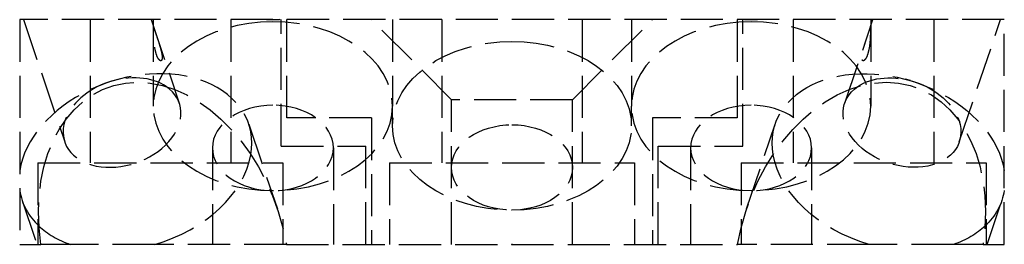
# Model space of a CAD drawing. Header units: millimetres. Extents: x -17.5 to 17.5, y 0 to 8.
import ezdxf

# ---------------------------------------------------------------- set-up
doc = ezdxf.new("R2010")
doc.units = ezdxf.units.MM
doc.header["$LTSCALE"] = 10
doc.linetypes.add('ALLCAD_Strich', pattern=[0.2, 0.15, -0.05])
doc.layers.add('BESCH_KONT_sich_schn_grun_2d', color=10, linetype='Continuous')

msp = doc.modelspace()

# ---------------------------------------------------------------- linework, layer by layer
at = {"layer": 'BESCH_KONT_sich_schn_grun_2d', "linetype": 'ALLCAD_Strich'}
for p, q in [((17.5, 8.000000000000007), (-17.5, 8.000000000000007)), ((-17.5, 8.000000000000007), (-17.5, 0)), ((-17.36914777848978, 8.000000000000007), (-15.9003296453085, 3.647946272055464)), ((-15, 8), (-15, 2.899999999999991)), ((-12.83085222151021, 8.000000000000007), (-11.8261128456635, 5.022994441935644)), ((-12.75, 8.000000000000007), (-12.75, 4.918881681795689)), ((-10, 8), (-10, 2.899999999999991)), ((-8.200000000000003, 3.500000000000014), (-8.200000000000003, 8.000000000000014)), ((-8, 4.500000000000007), (-8, 8.000000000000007)), ((-2.149999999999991, 5.150000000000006), (-5, 8.000000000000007)), ((-4.25, 8.000000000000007), (-4.25, 4.918881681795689)), ((-2.5, 8.000000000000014), (-2.5, 2.899999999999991)), ((2.150000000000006, 5.150000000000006), (5.000000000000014, 8.000000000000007)), ((2.5, 8.000000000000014), (2.5, 2.900000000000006)), ((4.250000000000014, 8.000000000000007), (4.250000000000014, 4.918881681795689)), ((8, 8.000000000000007), (8, 4.500000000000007)), ((8.200000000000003, 3.500000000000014), (8.200000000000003, 8.000000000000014)), ((10, 8.000000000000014), (10, 2.900000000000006)), ((11.82611284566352, 5.022994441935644), (12.83085222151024, 8.000000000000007)), ((12.75000000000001, 8.000000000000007), (12.75000000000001, 4.918881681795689)), ((15, 8.000000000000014), (15, 2.900000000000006)), ((15.90032964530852, 3.647946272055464), (17.36914777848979, 8.000000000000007)), ((17.5, 0), (17.5, 8.000000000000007)), ((-14.5273501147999, 5.706355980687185), (-14.70024861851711, 5.635625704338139)), ((-14.16564109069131, 5.828432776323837), (-13.98524240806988, 5.876940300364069)), ((14.16564109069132, 5.828432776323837), (13.98524240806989, 5.876940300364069)), ((14.52735011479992, 5.706355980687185), (14.70024861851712, 5.635625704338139)), ((-4.25, 4.221825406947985), (-4.25, 4.918881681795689)), ((2.150000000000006, 5.150000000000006), (-2.149999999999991, 5.150000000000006)), ((-2.149999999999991, 0), (-2.149999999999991, 5.150000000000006)), ((2.150000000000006, 0), (2.150000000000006, 5.150000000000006)), ((4.25, 4.221825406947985), (4.25, 4.918881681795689)), ((-9.360593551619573, 4.28479475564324), (-8.341053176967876, 1.26393438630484)), ((-5, 4.500000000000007), (-8, 4.500000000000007)), ((-5, 4.500000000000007), (-5, 1.4210854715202e-14)), ((8, 4.500000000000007), (5.000000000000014, 4.500000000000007)), ((5.000000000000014, 4.500000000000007), (5, 0)), ((8.34105317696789, 1.26393438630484), (9.360593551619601, 4.28479475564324)), ((-8.199999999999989, 3.500000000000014), (-5.200000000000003, 3.500000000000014)), ((-5.200000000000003, 0), (-5.200000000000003, 3.500000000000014)), ((5.200000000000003, 1.4210854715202e-14), (5.200000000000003, 3.500000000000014)), ((5.200000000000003, 3.500000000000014), (8.200000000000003, 3.500000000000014)), ((-10.64999999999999, 3.433957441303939), (-10.64999999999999, 0)), ((-6.349999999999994, 3.433957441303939), (-6.349999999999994, 0)), ((6.350000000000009, 3.433957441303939), (6.350000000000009, 0)), ((10.65000000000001, 3.433957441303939), (10.65000000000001, 0)), ((-16.84999999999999, 2.900000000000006), (-8.150000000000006, 2.900000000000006)), ((-16.84999999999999, 2.900000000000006), (-16.84999999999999, 0)), ((-8.150000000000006, 2.900000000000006), (-8.150000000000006, 0)), ((-4.349999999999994, 2.900000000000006), (4.349999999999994, 2.900000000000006)), ((-4.349999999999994, 2.900000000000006), (-4.349999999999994, 0)), ((4.349999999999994, 2.900000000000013), (4.349999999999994, 1.4210854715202e-14)), ((8.149999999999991, 2.900000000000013), (16.85000000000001, 2.900000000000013)), ((8.150000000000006, 2.900000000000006), (8.150000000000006, 1.4210854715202e-14)), ((16.85000000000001, 2.900000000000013), (16.85000000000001, 1.4210854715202e-14)), ((-17.41427792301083, 1.566676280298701), (-16.88552467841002, 0)), ((16.88552467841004, 0), (17.41427792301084, 1.566676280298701)), ((-17.5, 0), (-16.74603914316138, 0)), ((-15.6970769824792, 0), (-16.74603914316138, 0)), ((-8.0202529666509, 0), (-12.69782592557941, 0)), ((-8.0202529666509, 0), (8.020252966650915, 0)), ((-0.007131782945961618, 0.004999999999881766), (-0.009844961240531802, 0.004999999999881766)), ((-0.009844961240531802, 0.004999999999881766), (-0.009844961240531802, -1.13686837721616e-13)), ((-0.008139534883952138, 0.004999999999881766), (-0.008139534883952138, -1.13686837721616e-13)), ((-0.006356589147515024, 0.004999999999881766), (-0.007131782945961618, 0.004999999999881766)), ((-0.007131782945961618, 0.004999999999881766), (-0.007131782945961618, -1.13686837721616e-13)), ((-0.00697674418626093, 0.004999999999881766), (-0.00697674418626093, -1.13686837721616e-13)), ((-0.0065116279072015, 0.004999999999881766), (-0.0065116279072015, -1.13686837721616e-13)), ((-0.006356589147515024, 0.004999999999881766), (-0.006356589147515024, -1.13686837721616e-13)), ((-0.006356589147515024, 0.004999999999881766), (-0.003643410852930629, 0.004999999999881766)), ((-0.005348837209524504, 0.004999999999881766), (-0.005348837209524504, -1.13686837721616e-13)), ((-0.003643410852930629, 0.004999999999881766), (-0.003643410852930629, -1.13686837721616e-13)), ((0.001007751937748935, 0.004999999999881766), (-0.002713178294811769, 0.004999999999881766)), ((-0.002713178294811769, 0.004999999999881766), (-0.002713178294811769, -1.13686837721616e-13)), ((-0.001007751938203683, 0.004999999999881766), (-0.001007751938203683, -1.13686837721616e-13)), ((-0.0009871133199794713, -1.13686837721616e-13), (-0.0009871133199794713, 0.004999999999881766)), ((0.0005632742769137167, 0.004999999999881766), (0.0005632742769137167, -1.13686837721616e-13)), ((0.001007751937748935, 0.004999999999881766), (0.003178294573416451, 0.004999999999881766)), ((0.001007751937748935, 0.004999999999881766), (0.001007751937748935, -1.13686837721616e-13)), ((0.001493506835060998, 0.004999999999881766), (0.001493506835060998, -1.13686837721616e-13)), ((0.003178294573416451, 0.004999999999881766), (0.003178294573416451, -1.13686837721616e-13)), ((0.006666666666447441, 0.004999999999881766), (0.003953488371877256, 0.004999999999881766)), ((0.003953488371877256, 0.004999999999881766), (0.003953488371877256, -1.13686837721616e-13)), ((0.005658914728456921, 0.004999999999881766), (0.005658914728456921, -1.13686837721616e-13)), ((0.007441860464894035, 0.004999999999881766), (0.006666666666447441, 0.004999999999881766)), ((0.006666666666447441, 0.004999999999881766), (0.006666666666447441, -1.13686837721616e-13)), ((0.006821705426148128, 0.004999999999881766), (0.006821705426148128, -1.13686837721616e-13)), ((0.007286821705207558, 0.004999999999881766), (0.007286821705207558, -1.13686837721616e-13)), ((0.007441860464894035, 0.004999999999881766), (0.007441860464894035, -1.13686837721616e-13)), ((0.007441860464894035, 0.004999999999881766), (0.01015503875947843, 0.004999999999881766)), ((0.008449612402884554, 0.004999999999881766), (0.008449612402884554, -1.13686837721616e-13)), ((0.01015503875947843, 0.004999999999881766), (0.01015503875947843, -1.13686837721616e-13)), ((12.69782592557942, 0), (8.020252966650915, 0)), ((16.74603914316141, 0), (15.69707698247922, 0)), ((16.74603914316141, 0), (17.5, 0))]:
    msp.add_line(p, q, dxfattribs=at)
at = {"layer": 'BESCH_KONT_sich_schn_grun_2d', "linetype": 'ALLCAD_Strich', "extrusion": (0, 0, -1)}
for centre, major_axis, ratio, start_param, end_param in [((-8.5, 4.918881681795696), (-4.250000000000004, 0), 0.7071067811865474, 1.570796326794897, 7.853981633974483), ((-8.5, 10.99999999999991), (-4.25000000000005, -4.440892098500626e-16), 0.7071067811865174, -1.629653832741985, -1.511938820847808), ((8.500000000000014, 4.918881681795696), (-4.250000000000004, 0), 0.7071067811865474, 1.570796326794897, 7.853981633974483), ((8.500000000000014, 10.99999999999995), (-4.250000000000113, -4.163336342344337e-16), 0.7071067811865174, -1.629653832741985, -1.511938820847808), ((13.38743573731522, 2.925735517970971), (-4.026842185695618, 1.359059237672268), 0.7057065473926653, -0.3612079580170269, 2.7936666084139), ((13.86322124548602, 4.335470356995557), (2.037108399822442, -0.6875240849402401), 0.7057065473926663, -2.653317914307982, -1.570796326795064), ((-12.36789536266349, -0.09512485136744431), (-1.925813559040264, 5.706114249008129), 0.7057065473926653, -1.320758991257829, 1.788398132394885), ((12.3678953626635, -0.09512485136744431), (1.925813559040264, 5.706114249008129), 0.7057065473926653, -1.788398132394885, 1.320758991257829), ((-8.5, 3.433957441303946), (-2.150000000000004, 0), 0.7071067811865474, 1.570796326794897, 7.853981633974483), ((8.500000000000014, 3.433957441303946), (-2.150000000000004, 0), 0.7071067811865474, 1.570796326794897, 7.853981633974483), ((13.38743573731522, 2.925735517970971), (-4.026842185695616, 1.359059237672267), 0.7057065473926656, -1.637242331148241, -0.3612079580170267)]:
    msp.add_ellipse(centre, major_axis=major_axis, ratio=ratio, start_param=start_param, end_param=end_param, dxfattribs=at)
at = {"layer": 'BESCH_KONT_sich_schn_grun_2d', "linetype": 'ALLCAD_Strich'}
for centre, major_axis, ratio, start_param, end_param in [((0, 4.221825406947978), (-4.250000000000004, 0), 0.7071067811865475, -1.570796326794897, 4.71238898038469), ((-13.3874357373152, 2.925735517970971), (4.026842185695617, 1.359059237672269), 0.7057065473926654, -0.361207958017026, 2.793666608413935), ((-13.86322124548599, 4.335470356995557), (-2.037108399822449, -0.6875240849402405), 0.7057065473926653, -2.653317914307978, -1.570796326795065), ((-13.86322124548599, 4.335470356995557), (-2.037108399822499, -0.6875240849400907), 0.7057065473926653, -0.4882747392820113, 3.629867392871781), ((-13.86322124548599, 4.335470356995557), (-2.037108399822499, -0.687524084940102), 0.7057065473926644, -1.570796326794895, -0.4882747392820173), ((0, 2.736901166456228), (-2.15, 0), 0.7071067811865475, -1.570796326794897, 4.71238898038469), ((-13.3874357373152, 2.925735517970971), (4.026842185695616, 1.359059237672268), 0.7057065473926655, -1.63724233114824, -0.3612079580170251), ((-13.3874357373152, 2.925735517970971), (-4.026842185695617, -1.35905923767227), 0.7057065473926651, -0.119713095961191, 0.3612079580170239), ((-13.3874357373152, 2.925735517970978), (-4.026842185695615, -1.359059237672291), 0.7057065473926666, 0.3612079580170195, 0.7450585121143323)]:
    msp.add_ellipse(centre, major_axis=major_axis, ratio=ratio, start_param=start_param, end_param=end_param, dxfattribs=at)
at = {"layer": 'BESCH_KONT_sich_schn_grun_2d', "linetype": 'ALLCAD_Strich', "extrusion": (0, 0, -0.9999999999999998)}
for centre, major_axis, ratio, start_param, end_param in [((13.86322124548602, 4.335470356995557), (2.0371083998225, -0.6875240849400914), 0.7057065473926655, -0.4882747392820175, 3.62986739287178), ((13.38743573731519, 2.925735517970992), (4.026842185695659, -1.35905923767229), 0.7057065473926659, -0.1197130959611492, 0.3612079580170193), ((13.38743573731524, 2.925735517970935), (4.026842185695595, -1.359059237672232), 0.7057065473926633, 0.3612079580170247, 0.7450585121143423)]:
    msp.add_ellipse(centre, major_axis=major_axis, ratio=ratio, start_param=start_param, end_param=end_param, dxfattribs=at)
at = {"layer": 'BESCH_KONT_sich_schn_grun_2d', "linetype": 'ALLCAD_Strich', "extrusion": (0, 0, -0.9999999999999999)}
msp.add_ellipse((13.86322124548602, 4.335470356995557), major_axis=(2.037108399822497, -0.6875240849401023), ratio=0.7057065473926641, start_param=-1.570796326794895, end_param=-0.4882747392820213, dxfattribs=at)
at = {"layer": 'BESCH_KONT_sich_schn_grun_2d', "linetype": 'ALLCAD_Strich'}
for points, knots in [([(-12.63941734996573, 7.43271139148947), (-12.66444349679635, 7.506862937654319), (-12.68647123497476, 7.572897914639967), (-12.71024233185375, 7.636387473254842), (-12.71672760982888, 7.651728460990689), (-12.7270567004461, 7.667537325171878), (-12.73091690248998, 7.668075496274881), (-12.73564753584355, 7.65281137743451), (-12.7371998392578, 7.641267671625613), (-12.73918580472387, 7.605968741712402), (-12.73963817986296, 7.582122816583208), (-12.73963817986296, 7.529216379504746), (-12.73919700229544, 7.496374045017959), (-12.73722103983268, 7.424388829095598), (-12.73566639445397, 7.385282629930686), (-12.73088574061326, 7.294677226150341), (-12.72698343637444, 7.240036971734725), (-12.71656839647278, 7.132044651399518), (-12.71003862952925, 7.078708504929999), (-12.68617705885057, 6.925203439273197), (-12.66414687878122, 6.831976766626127), (-12.61439120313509, 6.684552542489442), (-12.58299352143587, 6.620059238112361), (-12.53485604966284, 6.56057877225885), (-12.51872843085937, 6.546824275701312), (-12.48853713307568, 6.534283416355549), (-12.47446983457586, 6.535424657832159), (-12.45491588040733, 6.553127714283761), (-12.44756697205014, 6.565625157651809), (-12.43761147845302, 6.602235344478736), (-12.43506387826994, 6.626426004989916), (-12.43506387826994, 6.679332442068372), (-12.43755128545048, 6.711838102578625), (-12.44746469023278, 6.782517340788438), (-12.45483792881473, 6.82066618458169), (-12.47459864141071, 6.908806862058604), (-12.48879148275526, 6.96175397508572), (-12.51915250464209, 7.066464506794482), (-12.53532546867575, 7.118214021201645), (-12.58347286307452, 7.267723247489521), (-12.61468782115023, 7.359438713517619), (-12.63941734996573, 7.43271139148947)], [0, 0, 0, 0, 0.03313777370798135, 0.03313777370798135, 0.04970666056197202, 0.04970666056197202, 0.0662755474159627, 0.0662755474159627, 0.07757251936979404, 0.07757251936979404, 0.08886949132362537, 0.08886949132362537, 0.1000188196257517, 0.1000188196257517, 0.1111681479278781, 0.1111681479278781, 0.1275406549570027, 0.1275406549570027, 0.1439131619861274, 0.1439131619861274, 0.1766581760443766, 0.1766581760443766, 0.2097959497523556, 0.2097959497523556, 0.2263648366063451, 0.2263648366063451, 0.2429337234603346, 0.2429337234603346, 0.2542306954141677, 0.2542306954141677, 0.2655276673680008, 0.2655276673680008, 0.2766769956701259, 0.2766769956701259, 0.2878263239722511, 0.2878263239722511, 0.3041988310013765, 0.3041988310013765, 0.3205713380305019, 0.3205713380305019, 0.3533163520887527, 0.3533163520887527, 0.3533163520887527, 0.3533163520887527]), ([(12.63941734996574, 7.432711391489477), (12.61468782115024, 7.359438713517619), (12.58347286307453, 7.267723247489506), (12.53532546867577, 7.118214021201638), (12.51915250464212, 7.066464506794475), (12.48879148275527, 6.961753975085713), (12.47459864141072, 6.908806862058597), (12.45483792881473, 6.820666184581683), (12.44746469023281, 6.782517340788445), (12.4375512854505, 6.711838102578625), (12.43506387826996, 6.679332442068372), (12.43506387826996, 6.626426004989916), (12.43761147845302, 6.6022353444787), (12.44756697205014, 6.565625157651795), (12.45491588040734, 6.55312771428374), (12.47446983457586, 6.535424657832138), (12.48853713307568, 6.534283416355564), (12.51872843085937, 6.546824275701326), (12.53485604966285, 6.56057877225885), (12.58299352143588, 6.620059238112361), (12.6143912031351, 6.684552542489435), (12.66414687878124, 6.831976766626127), (12.68617705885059, 6.925203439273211), (12.71003862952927, 7.078708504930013), (12.71656839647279, 7.132044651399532), (12.72698343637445, 7.240036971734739), (12.73088574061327, 7.294677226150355), (12.73566639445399, 7.3852826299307), (12.73722103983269, 7.424388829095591), (12.73919700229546, 7.496374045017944), (12.73963817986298, 7.529216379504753), (12.73963817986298, 7.582122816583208), (12.73918580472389, 7.60596874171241), (12.73719983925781, 7.64126767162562), (12.73564753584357, 7.652811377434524), (12.73091690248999, 7.668075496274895), (12.72705670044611, 7.667537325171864), (12.71672760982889, 7.651728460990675), (12.71024233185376, 7.636387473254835), (12.68647123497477, 7.572897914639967), (12.66444349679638, 7.506862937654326), (12.63941734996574, 7.432711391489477)], [0, 0, 0, 0, 0.03274501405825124, 0.03274501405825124, 0.04911752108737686, 0.04911752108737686, 0.06549002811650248, 0.06549002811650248, 0.07663935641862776, 0.07663935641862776, 0.08778868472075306, 0.08778868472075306, 0.0990856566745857, 0.0990856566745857, 0.1103826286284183, 0.1103826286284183, 0.1269515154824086, 0.1269515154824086, 0.1435204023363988, 0.1435204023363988, 0.1766581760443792, 0.1766581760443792, 0.2094031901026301, 0.2094031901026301, 0.2257756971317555, 0.2257756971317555, 0.2421482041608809, 0.2421482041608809, 0.2532975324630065, 0.2532975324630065, 0.264446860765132, 0.264446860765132, 0.2757438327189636, 0.2757438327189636, 0.2870408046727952, 0.2870408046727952, 0.3036096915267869, 0.3036096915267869, 0.3201785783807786, 0.3201785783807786, 0.3533163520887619, 0.3533163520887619, 0.3533163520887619, 0.3533163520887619])]:
    msp.add_open_spline(points, degree=3, knots=knots, dxfattribs=at)
for points, weights in [([(-12.69782592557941, 1.4210854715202e-14), (-14.32819289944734, 1.4210854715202e-14), (-15.6970769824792, 1.4210854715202e-14)], [1.057817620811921, 1.061688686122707, 1.057817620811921]), ([(15.69707698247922, 1.4210854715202e-14), (14.32819289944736, 1.4210854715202e-14), (12.69782592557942, 1.4210854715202e-14)], [1.05781762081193, 1.061688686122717, 1.05781762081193])]:
    msp.add_rational_spline(points, weights, degree=2, dxfattribs=at)

doc.saveas('drawing.dxf')
